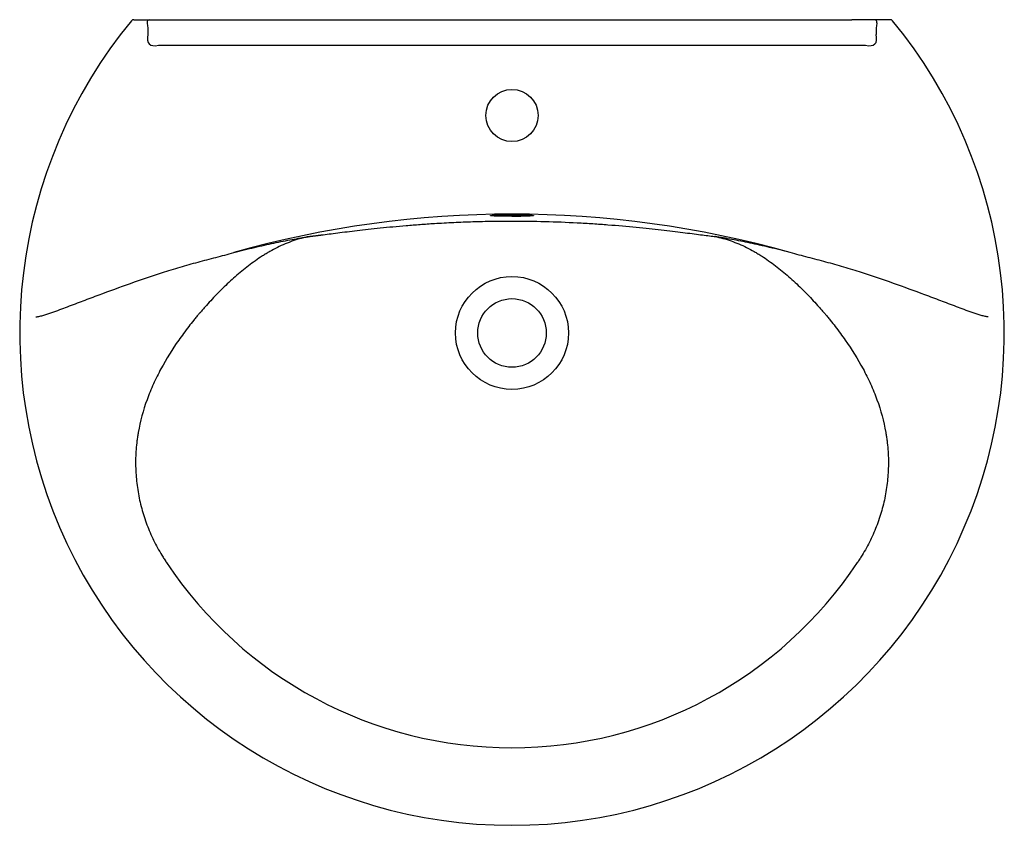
# Model space of a CAD drawing. Header units: millimetres. Extents: x 3484.087 to 3484.747, y 2581.238 to 2581.778.
import ezdxf

# ---------------------------------------------------------------- set-up
doc = ezdxf.new("R2010")
doc.units = ezdxf.units.MM
doc.layers.add('SANINDUSA', color=3, linetype='Continuous')

msp = doc.modelspace()

# ---------------------------------------------------------------- linework, layer by layer
at = {"layer": 'SANINDUSA'}
for p, q in [((3484.17343, 2581.77773), (3484.18202, 2581.77773)), ((3484.18202, 2581.77773), (3484.18382, 2581.77773)), ((3484.18382, 2581.77773), (3484.18882, 2581.77773)), ((3484.18882, 2581.77773), (3484.64453, 2581.77773)), ((3484.64953, 2581.77773), (3484.64453, 2581.77773)), ((3484.65133, 2581.77773), (3484.64953, 2581.77773)), ((3484.65991, 2581.77773), (3484.65133, 2581.77773)), ((3484.16152, 2581.777), (3484.16152, 2581.777)), ((3484.67183, 2581.777), (3484.67182, 2581.777)), ((3484.1726, 2581.76925), (3484.1726, 2581.76773)), ((3484.66074, 2581.76925), (3484.66074, 2581.76773)), ((3484.17967, 2581.76066), (3484.65367, 2581.76066)), ((3484.28065, 2581.63238), (3484.28114, 2581.63247))]:
    msp.add_line(p, q, dxfattribs=at)
for centre, radius in [((3484.41667, 2581.71353), 0.0175), ((3484.41667, 2581.56773), 0.03787), ((3484.41667, 2581.56773), 0.023)]:
    msp.add_circle(centre, radius, dxfattribs=at)
for centre, radius, start, end in [((3484.16304, 2581.77573), 0.002, 89.99969, 140.07317), ((3484.16306, 2581.77573), 0.002, 90.00332, 140.66771), ((3484.17379, 2581.77598), 0.00179, 101.42125, 188.04983), ((3484.65956, 2581.77598), 0.00179, 351.95017, 78.57875), ((3484.67029, 2581.77573), 0.002, 39.33229, 89.99668), ((3484.67031, 2581.77573), 0.002, 39.88712, 90.00031), ((3484.41667, 2581.56773), 0.33002, 140.64235, 270), ((3484.41667, 2581.56773), 0.33002, 270, 39.35774), ((3484.41667, 2580.95971), 0.68769, 74.25985, 105.74015), ((3484.41684, 2582.52962), 0.8836, 269.98903, 270.3686), ((3484.41667, 2581.56773), 0.27805, 213.60382, 326.39618)]:
    msp.add_arc(centre, radius, start, end, dxfattribs=at)
for centre, major_axis in [((3484.19382, 2581.78187), (0.02041, 0.02041)), ((3484.63953, 2581.78187), (-0.02041, 0.02041))]:
    msp.add_ellipse(centre, major_axis=major_axis, ratio=0.34641, start_param=2.617994, end_param=3.665191, dxfattribs=at)
for points, knots in [([(3484.16306, 2581.77773), (3484.16307, 2581.77773), (3484.16311, 2581.77773), (3484.16326, 2581.77773), (3484.16336, 2581.77773), (3484.16362, 2581.77773), (3484.16377, 2581.77773), (3484.16413, 2581.77773), (3484.16433, 2581.77773), (3484.16476, 2581.77773), (3484.16499, 2581.77773), (3484.16549, 2581.77773), (3484.16575, 2581.77773), (3484.16655, 2581.77773), (3484.16711, 2581.77773), (3484.16772, 2581.77773)], [0, 0, 0, 0, 0.125, 0.125, 0.25, 0.25, 0.375, 0.375, 0.5, 0.5, 0.625, 0.625, 0.75, 0.75, 1, 1, 1, 1]), ([(3484.16772, 2581.77773), (3484.16825, 2581.77773), (3484.16877, 2581.77773), (3484.16979, 2581.77773), (3484.17029, 2581.77773), (3484.17125, 2581.77773), (3484.17171, 2581.77773), (3484.1726, 2581.77773), (3484.17303, 2581.77773), (3484.17343, 2581.77773)], [0, 0, 0, 0, 0.25, 0.25, 0.5, 0.5, 0.75, 0.75, 1, 1, 1, 1]), ([(3484.66563, 2581.77773), (3484.6651, 2581.77773), (3484.66457, 2581.77773), (3484.66355, 2581.77773), (3484.66306, 2581.77773), (3484.6621, 2581.77773), (3484.66164, 2581.77773), (3484.66074, 2581.77773), (3484.66031, 2581.77773), (3484.65991, 2581.77773)], [0, 0, 0, 0, 0.25, 0.25, 0.5, 0.5, 0.75, 0.75, 1, 1, 1, 1]), ([(3484.67029, 2581.77773), (3484.67028, 2581.77773), (3484.67023, 2581.77773), (3484.67009, 2581.77773), (3484.66999, 2581.77773), (3484.66973, 2581.77773), (3484.66957, 2581.77773), (3484.66922, 2581.77773), (3484.66902, 2581.77773), (3484.66859, 2581.77773), (3484.66835, 2581.77773), (3484.66786, 2581.77773), (3484.6676, 2581.77773), (3484.6668, 2581.77773), (3484.66623, 2581.77773), (3484.66563, 2581.77773)], [0, 0, 0, 0, 0.125, 0.125, 0.25, 0.25, 0.375, 0.375, 0.5, 0.5, 0.625, 0.625, 0.75, 0.75, 1, 1, 1, 1]), ([(3484.17202, 2581.77573), (3484.17224, 2581.77467), (3484.17238, 2581.7736), (3484.17256, 2581.77144), (3484.1726, 2581.77035), (3484.1726, 2581.76925)], [0, 0, 0, 0, 0.5, 0.5, 1, 1, 1, 1]), ([(3484.66133, 2581.77573), (3484.66111, 2581.77467), (3484.66096, 2581.7736), (3484.66078, 2581.77144), (3484.66074, 2581.77035), (3484.66074, 2581.76925)], [0, 0, 0, 0, 0.5, 0.5, 1, 1, 1, 1]), ([(3484.4023, 2581.64632), (3484.40223, 2581.64634), (3484.40212, 2581.64637), (3484.40226, 2581.6464), (3484.40229, 2581.64641)], [0, 0, 0, 0, 0.7502563, 1, 1, 1, 1]), ([(3484.40229, 2581.64641), (3484.40234, 2581.64643), (3484.40247, 2581.64649), (3484.40314, 2581.64657), (3484.40422, 2581.64667), (3484.40566, 2581.64676), (3484.40741, 2581.64685), (3484.40942, 2581.64692), (3484.41164, 2581.64698), (3484.41408, 2581.64702), (3484.41652, 2581.64703), (3484.41896, 2581.64702), (3484.42127, 2581.64699), (3484.42352, 2581.64694), (3484.42558, 2581.64687), (3484.42739, 2581.64678), (3484.42889, 2581.64669), (3484.43003, 2581.64659), (3484.4308, 2581.6465), (3484.43098, 2581.64644), (3484.43106, 2581.64642)], [0, 0, 0, 0, 0.040827, 0.097771, 0.154699, 0.211626, 0.268538, 0.325449, 0.382342, 0.439234, 0.501383, 0.552982, 0.609855, 0.666728, 0.72364, 0.780553, 0.837492, 0.894432, 0.951389, 1, 1, 1, 1]), ([(3484.41667, 2581.64601), (3484.41543, 2581.64602), (3484.41336, 2581.64602), (3484.41065, 2581.64603), (3484.40851, 2581.64605), (3484.40661, 2581.64608), (3484.40499, 2581.64612), (3484.40369, 2581.64617), (3484.4028, 2581.64623), (3484.40234, 2581.64628), (3484.40231, 2581.64631), (3484.4023, 2581.64632)], [0, 0, 0, 0, 0.1761127, 0.2912514, 0.4063903, 0.5215989, 0.6368087, 0.7521339, 0.8674599, 0.9827344, 1, 1, 1, 1]), ([(3484.43108, 2581.64632), (3484.43108, 2581.64632), (3484.43106, 2581.64629), (3484.43067, 2581.64624), (3484.42986, 2581.64618), (3484.42863, 2581.64613), (3484.42706, 2581.64609), (3484.42507, 2581.64605), (3484.42343, 2581.64604), (3484.42253, 2581.64603)], [0, 0, 0, 0, 0.000237, 0.160269, 0.320252, 0.480235, 0.640174, 0.800113, 1, 1, 1, 1]), ([(3484.43106, 2581.64642), (3484.43108, 2581.64641), (3484.43124, 2581.64638), (3484.43115, 2581.64635), (3484.43108, 2581.64632)], [0, 0, 0, 0, 0.127987, 1, 1, 1, 1]), ([(3484.28117, 2581.63247), (3484.28133, 2581.63249), (3484.28165, 2581.63253), (3484.28214, 2581.63259), (3484.28264, 2581.63265), (3484.28315, 2581.63271), (3484.28367, 2581.63278), (3484.2842, 2581.63284), (3484.28474, 2581.63291), (3484.28529, 2581.63298), (3484.28584, 2581.63305), (3484.2864, 2581.63312), (3484.28698, 2581.63319), (3484.28756, 2581.63327), (3484.28815, 2581.63334), (3484.29021, 2581.63361), (3484.29394, 2581.63409), (3484.29975, 2581.63483), (3484.30606, 2581.63562), (3484.31288, 2581.63644), (3484.3203, 2581.63729), (3484.32829, 2581.63814), (3484.33682, 2581.63899), (3484.34574, 2581.63978), (3484.35505, 2581.64052), (3484.36563, 2581.64124), (3484.37744, 2581.64189), (3484.39041, 2581.6424), (3484.40345, 2581.64271), (3484.41223, 2581.64278), (3484.41663, 2581.64278), (3484.41667, 2581.64278)], [0, 0, 0, 0, 0.006977, 0.013954, 0.020931, 0.027909, 0.034888, 0.041868, 0.04885, 0.055835, 0.062822, 0.069813, 0.076808, 0.083808, 0.090812, 0.097821, 0.156051, 0.213968, 0.271812, 0.329823, 0.388241, 0.44953, 0.510321, 0.570907, 0.631582, 0.69264, 0.771313, 0.84817, 0.923902, 0.999232, 1, 1, 1, 1]), ([(3484.41667, 2581.64278), (3484.4315, 2581.64278), (3484.44629, 2581.64237), (3484.46397, 2581.64144), (3484.46746, 2581.64124), (3484.47433, 2581.64079), (3484.48447, 2581.64007), (3484.49398, 2581.63923), (3484.50294, 2581.63835), (3484.50583, 2581.63806), (3484.51141, 2581.63746), (3484.51951, 2581.63657), (3484.52672, 2581.63569), (3484.5355, 2581.63459), (3484.53946, 2581.63408), (3484.54651, 2581.63317), (3484.54959, 2581.63278), (3484.5522, 2581.63247)], [0, 0, 0, 0, 0.25, 0.25, 0.3125, 0.3125, 0.375, 0.5, 0.5, 0.5625, 0.5625, 0.625, 0.75, 0.75, 0.875, 0.875, 1, 1, 1, 1]), ([(3484.28073, 2581.63239), (3484.27704, 2581.63167), (3484.27342, 2581.63068), (3484.26631, 2581.62822), (3484.26282, 2581.62674), (3484.2577, 2581.62419), (3484.25601, 2581.62329), (3484.2535, 2581.62186), (3484.25267, 2581.62137), (3484.25102, 2581.62037), (3484.25021, 2581.61987), (3484.24616, 2581.61728), (3484.24303, 2581.61506), (3484.23695, 2581.61042), (3484.23401, 2581.60798), (3484.22825, 2581.60294), (3484.22545, 2581.60033), (3484.22134, 2581.59631), (3484.21999, 2581.59495), (3484.21731, 2581.59219), (3484.21599, 2581.5908), (3484.21338, 2581.58797), (3484.21209, 2581.58655), (3484.21019, 2581.58439), (3484.20956, 2581.58366), (3484.20861, 2581.58257), (3484.20815, 2581.58203), (3484.2076, 2581.58138), (3484.20737, 2581.58111), (3484.20721, 2581.58093), (3484.20714, 2581.58083), (3484.20706, 2581.58074)], [0, 0, 0, 0, 0.125, 0.125, 0.25, 0.25, 0.3125, 0.3125, 0.34375, 0.34375, 0.375, 0.375, 0.5, 0.5, 0.625, 0.625, 0.75, 0.75, 0.8125, 0.8125, 0.875, 0.875, 0.9375, 0.9375, 0.96875, 0.96875, 0.984375, 0.992188, 0.996094, 0.996094, 1, 1, 1, 1]), ([(3484.23012, 2581.62161), (3484.2349, 2581.62286), (3484.23953, 2581.62402), (3484.24852, 2581.62614), (3484.25287, 2581.62711), (3484.25918, 2581.62843), (3484.26124, 2581.62885), (3484.26531, 2581.62966), (3484.2673, 2581.63004), (3484.27124, 2581.63077), (3484.27317, 2581.63111), (3484.27603, 2581.63161), (3484.27697, 2581.63177), (3484.27838, 2581.63201), (3484.27885, 2581.63209), (3484.27955, 2581.63221), (3484.27978, 2581.63224), (3484.28012, 2581.6323), (3484.28024, 2581.63232), (3484.28047, 2581.63236), (3484.28058, 2581.63237), (3484.28068, 2581.63239)], [0, 0, 0, 0, 0.25, 0.25, 0.5, 0.5, 0.625, 0.625, 0.75, 0.75, 0.875, 0.875, 0.9375, 0.9375, 0.96875, 0.96875, 0.984375, 0.984375, 0.992187, 0.992187, 1, 1, 1, 1]), ([(3484.28073, 2581.63239), (3484.28074, 2581.63239), (3484.28074, 2581.63239), (3484.28074, 2581.63239), (3484.28073, 2581.63239), (3484.28072, 2581.63239), (3484.2807, 2581.63239), (3484.28068, 2581.63239)], [0, 0, 0, 0, 0.25, 0.25, 0.5, 0.5, 1, 1, 1, 1]), ([(3484.55261, 2581.63239), (3484.55261, 2581.63239), (3484.55261, 2581.63239), (3484.55261, 2581.63239), (3484.55261, 2581.63239), (3484.55263, 2581.63239), (3484.55265, 2581.63239), (3484.55267, 2581.63239)], [0, 0, 0, 0, 0.25, 0.25, 0.5, 0.5, 1, 1, 1, 1]), ([(3484.55261, 2581.63239), (3484.55631, 2581.63167), (3484.55993, 2581.63068), (3484.56704, 2581.62822), (3484.57052, 2581.62674), (3484.57564, 2581.62419), (3484.57733, 2581.62329), (3484.57984, 2581.62186), (3484.58068, 2581.62137), (3484.58232, 2581.62037), (3484.58314, 2581.61987), (3484.58719, 2581.61728), (3484.59032, 2581.61506), (3484.59639, 2581.61042), (3484.59934, 2581.60798), (3484.60509, 2581.60294), (3484.60789, 2581.60033), (3484.612, 2581.59631), (3484.61336, 2581.59495), (3484.61603, 2581.59219), (3484.61736, 2581.5908), (3484.61997, 2581.58797), (3484.62125, 2581.58655), (3484.62316, 2581.58439), (3484.62379, 2581.58366), (3484.62473, 2581.58257), (3484.6252, 2581.58203), (3484.62567, 2581.58148), (3484.62598, 2581.58111), (3484.62613, 2581.58092), (3484.62629, 2581.58074)], [0, 0, 0, 0, 0.125, 0.125, 0.25, 0.25, 0.3125, 0.3125, 0.34375, 0.34375, 0.375, 0.375, 0.5, 0.5, 0.625, 0.625, 0.75, 0.75, 0.8125, 0.8125, 0.875, 0.875, 0.9375, 0.9375, 0.96875, 0.96875, 0.984375, 0.992188, 0.992188, 1, 1, 1, 1]), ([(3484.60323, 2581.62161), (3484.59845, 2581.62286), (3484.59381, 2581.62402), (3484.58483, 2581.62614), (3484.58048, 2581.62711), (3484.57417, 2581.62843), (3484.5721, 2581.62885), (3484.56804, 2581.62966), (3484.56604, 2581.63004), (3484.56211, 2581.63077), (3484.56017, 2581.63111), (3484.55732, 2581.63161), (3484.55637, 2581.63177), (3484.55496, 2581.63201), (3484.5545, 2581.63209), (3484.5538, 2581.63221), (3484.55357, 2581.63224), (3484.55322, 2581.6323), (3484.55311, 2581.63232), (3484.55288, 2581.63236), (3484.55277, 2581.63237), (3484.55267, 2581.63239)], [0, 0, 0, 0, 0.25, 0.25, 0.5, 0.5, 0.625, 0.625, 0.75, 0.75, 0.875, 0.875, 0.9375, 0.9375, 0.96875, 0.96875, 0.984375, 0.984375, 0.992187, 0.992187, 1, 1, 1, 1]), ([(3484.18228, 2581.60825), (3484.18624, 2581.60955), (3484.19022, 2581.61077), (3484.1982, 2581.61308), (3484.20221, 2581.61418), (3484.21021, 2581.61632), (3484.21421, 2581.61736), (3484.22218, 2581.61945), (3484.22616, 2581.62051), (3484.23012, 2581.62161)], [0, 0, 0, 0, 0.25, 0.25, 0.5, 0.5, 0.75, 0.75, 1, 1, 1, 1]), ([(3484.65107, 2581.60825), (3484.64711, 2581.60955), (3484.64313, 2581.61077), (3484.63515, 2581.61308), (3484.63114, 2581.61418), (3484.62314, 2581.61632), (3484.61914, 2581.61736), (3484.61117, 2581.61945), (3484.60719, 2581.62051), (3484.60323, 2581.62161)], [0, 0, 0, 0, 0.25, 0.25, 0.5, 0.5, 0.75, 0.75, 1, 1, 1, 1]), ([(3484.09739, 2581.57856), (3484.09762, 2581.57855), (3484.09786, 2581.57856), (3484.09833, 2581.5786), (3484.09856, 2581.57863), (3484.09925, 2581.57875), (3484.09971, 2581.57885), (3484.10108, 2581.57917), (3484.10198, 2581.57943), (3484.10377, 2581.57997), (3484.10466, 2581.58026), (3484.10644, 2581.58085), (3484.10733, 2581.58116), (3484.10998, 2581.58209), (3484.11175, 2581.58273), (3484.11527, 2581.58403), (3484.11702, 2581.58468), (3484.12229, 2581.58667), (3484.12579, 2581.588), (3484.13281, 2581.59066), (3484.13631, 2581.59199), (3484.14685, 2581.59593), (3484.1539, 2581.5985), (3484.16804, 2581.6035), (3484.17515, 2581.60592), (3484.18228, 2581.60825)], [0, 0, 0, 0, 0.007813, 0.007813, 0.015625, 0.015625, 0.03125, 0.03125, 0.0625, 0.0625, 0.09375, 0.09375, 0.125, 0.125, 0.1875, 0.1875, 0.25, 0.25, 0.375, 0.375, 0.5, 0.5, 0.75, 0.75, 1, 1, 1, 1]), ([(3484.73596, 2581.57856), (3484.73572, 2581.57855), (3484.73549, 2581.57856), (3484.73502, 2581.5786), (3484.73479, 2581.57863), (3484.7341, 2581.57875), (3484.73364, 2581.57885), (3484.73227, 2581.57917), (3484.73137, 2581.57943), (3484.72957, 2581.57997), (3484.72868, 2581.58026), (3484.7269, 2581.58085), (3484.72602, 2581.58116), (3484.72336, 2581.58209), (3484.7216, 2581.58273), (3484.71808, 2581.58403), (3484.71633, 2581.58468), (3484.71106, 2581.58667), (3484.70756, 2581.588), (3484.70054, 2581.59066), (3484.69703, 2581.59199), (3484.68649, 2581.59593), (3484.67945, 2581.5985), (3484.6653, 2581.6035), (3484.6582, 2581.60592), (3484.65107, 2581.60825)], [0, 0, 0, 0, 0.007813, 0.007813, 0.015625, 0.015625, 0.03125, 0.03125, 0.0625, 0.0625, 0.09375, 0.09375, 0.125, 0.125, 0.1875, 0.1875, 0.25, 0.25, 0.375, 0.375, 0.5, 0.5, 0.75, 0.75, 1, 1, 1, 1]), ([(3484.20706, 2581.58074), (3484.20691, 2581.58056), (3484.20675, 2581.58038), (3484.20645, 2581.58002), (3484.206, 2581.57948), (3484.20494, 2581.57821), (3484.20404, 2581.57712), (3484.20227, 2581.57493), (3484.2011, 2581.57346), (3484.19764, 2581.569), (3484.19541, 2581.56598), (3484.18895, 2581.55675), (3484.18496, 2581.55038), (3484.18047, 2581.54206), (3484.1796, 2581.54038), (3484.17791, 2581.53698), (3484.17709, 2581.53526), (3484.17475, 2581.53007), (3484.17332, 2581.52657), (3484.16945, 2581.51592), (3484.16745, 2581.50862), (3484.16595, 2581.50017), (3484.1658, 2581.49922), (3484.16558, 2581.49781), (3484.16551, 2581.49733), (3484.16538, 2581.49638), (3484.16532, 2581.4959), (3484.16502, 2581.49353), (3484.16483, 2581.49162), (3484.16439, 2581.48593), (3484.16429, 2581.48213), (3484.16445, 2581.47456), (3484.16471, 2581.47078), (3484.16561, 2581.46323), (3484.16624, 2581.45946), (3484.16748, 2581.45382), (3484.16793, 2581.45195), (3484.16893, 2581.44826), (3484.16947, 2581.44643), (3484.17123, 2581.44099), (3484.17257, 2581.43743), (3484.17558, 2581.43045), (3484.17725, 2581.42703), (3484.18001, 2581.422), (3484.18097, 2581.42034), (3484.18247, 2581.41787), (3484.18298, 2581.41706), (3484.18376, 2581.41584), (3484.18403, 2581.41544), (3484.18442, 2581.41484), (3484.18462, 2581.41454), (3484.18482, 2581.41424), (3484.18496, 2581.41404), (3484.18503, 2581.41393), (3484.18509, 2581.41384)], [0, 0, 0, 0, 0.003906, 0.003906, 0.007812, 0.015625, 0.03125, 0.03125, 0.0625, 0.0625, 0.125, 0.125, 0.25, 0.25, 0.28125, 0.28125, 0.3125, 0.3125, 0.375, 0.375, 0.5, 0.5, 0.515625, 0.515625, 0.523438, 0.523438, 0.53125, 0.53125, 0.5625, 0.5625, 0.625, 0.625, 0.6875, 0.6875, 0.75, 0.75, 0.78125, 0.78125, 0.8125, 0.8125, 0.875, 0.875, 0.9375, 0.9375, 0.96875, 0.96875, 0.984375, 0.984375, 0.992187, 0.992187, 0.996094, 0.998047, 0.998047, 1, 1, 1, 1]), ([(3484.39931, 2581.58282), (3484.39931, 2581.58282), (3484.39932, 2581.58282), (3484.39932, 2581.58282), (3484.39934, 2581.58285), (3484.39934, 2581.58285)], [0, 0, 0, 0, 0.1300328, 0.876987, 1, 1, 1, 1]), ([(3484.43401, 2581.58285), (3484.43402, 2581.58283), (3484.43403, 2581.58282), (3484.43403, 2581.58282), (3484.43403, 2581.58282)], [0, 0, 0, 0, 0.869574, 1, 1, 1, 1]), ([(3484.62629, 2581.58074), (3484.62644, 2581.58056), (3484.62659, 2581.58038), (3484.6269, 2581.58002), (3484.62735, 2581.57948), (3484.62841, 2581.57821), (3484.6293, 2581.57712), (3484.63108, 2581.57493), (3484.63225, 2581.57346), (3484.6357, 2581.569), (3484.63793, 2581.56598), (3484.64439, 2581.55675), (3484.64839, 2581.55038), (3484.65287, 2581.54206), (3484.65375, 2581.54038), (3484.65543, 2581.53698), (3484.65625, 2581.53526), (3484.6586, 2581.53007), (3484.66003, 2581.52657), (3484.6639, 2581.51592), (3484.6659, 2581.50862), (3484.66739, 2581.50017), (3484.66755, 2581.49922), (3484.66776, 2581.49781), (3484.66783, 2581.49733), (3484.66797, 2581.49638), (3484.66803, 2581.4959), (3484.66833, 2581.49353), (3484.66852, 2581.49162), (3484.66895, 2581.48593), (3484.66906, 2581.48213), (3484.6689, 2581.47456), (3484.66863, 2581.47078), (3484.66774, 2581.46323), (3484.66711, 2581.45946), (3484.66587, 2581.45382), (3484.66541, 2581.45195), (3484.66442, 2581.44826), (3484.66387, 2581.44643), (3484.66212, 2581.44099), (3484.66078, 2581.43743), (3484.65777, 2581.43045), (3484.65609, 2581.42703), (3484.65334, 2581.422), (3484.65238, 2581.42034), (3484.65087, 2581.41787), (3484.65036, 2581.41706), (3484.64958, 2581.41584), (3484.64932, 2581.41544), (3484.64892, 2581.41484), (3484.64872, 2581.41454), (3484.64852, 2581.41424), (3484.64839, 2581.41404), (3484.64832, 2581.41393), (3484.64825, 2581.41384)], [0, 0, 0, 0, 0.003906, 0.003906, 0.007812, 0.015625, 0.03125, 0.03125, 0.0625, 0.0625, 0.125, 0.125, 0.25, 0.25, 0.28125, 0.28125, 0.3125, 0.3125, 0.375, 0.375, 0.5, 0.5, 0.515625, 0.515625, 0.523438, 0.523438, 0.53125, 0.53125, 0.5625, 0.5625, 0.625, 0.625, 0.6875, 0.6875, 0.75, 0.75, 0.78125, 0.78125, 0.8125, 0.8125, 0.875, 0.875, 0.9375, 0.9375, 0.96875, 0.96875, 0.984375, 0.984375, 0.992187, 0.992187, 0.996094, 0.998047, 0.998047, 1, 1, 1, 1])]:
    msp.add_open_spline(points, degree=3, knots=knots, dxfattribs=at)
msp.add_open_spline([(3484.5522, 2581.63247), (3484.55237, 2581.63244), (3484.55253, 2581.63241), (3484.5527, 2581.63238)], degree=3, dxfattribs=at)

doc.saveas('drawing.dxf')
